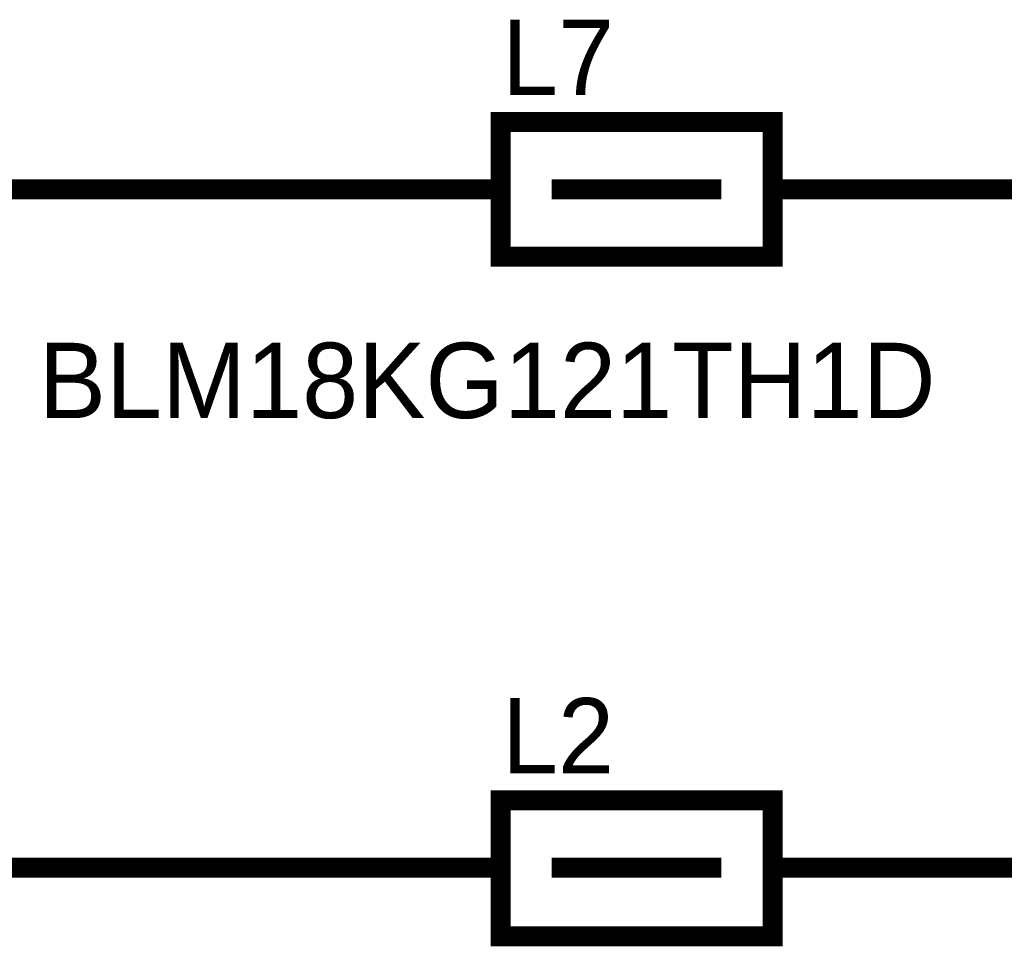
# Model space of a CAD drawing. Header units: inches. Extents: x 0 to 17, y 0 to 11.
# Tile 110 of 114: x 13.437 to 14.016, y 9.154 to 9.7. Entities that reach past the tile are written whole.
import ezdxf

# ---------------------------------------------------------------- set-up
doc = ezdxf.new("R2010")
doc.units = ezdxf.units.IN
doc.header["$MEASUREMENT"] = 0
doc.layers.add('Sheet', color=255, linetype='Continuous')

msp = doc.modelspace()

# ---------------------------------------------------------------- linework, layer by layer
at = {"layer": 'Sheet'}
for points in [[(13.6, 9.19997, 0.0118, 0.0118, 0), (13.20037, 9.19997, 0.0118, 0.0118, 0), (13.20037, 9.59963, 0.0118, 0.0118, 0), (13.20037, 9.64958, 0.0118, 0.0118, 0)], [(13.6, 9.59963, 0.0118, 0.0118, 0), (13.20037, 9.59963, 0.0118, 0.0118, 0)], [(13.71973, 9.59963, 0.0118, 0.0118, 0), (13.6, 9.59963, 0.0118, 0.0118, 0)], [(13.74986, 9.59963, 0.0118, 0.0118, 0), (13.84977, 9.59963, 0.0118, 0.0118, 0)], [(13.8799, 9.59963, 0.0118, 0.0118, 0), (13.99963, 9.59963, 0.0118, 0.0118, 0)], [(13.99963, 9.19997, 0.0118, 0.0118, 0), (14.40005, 9.19997, 0.0118, 0.0118, 0), (14.40005, 9.59963, 0.0118, 0.0118, 0), (13.99963, 9.59963, 0.0118, 0.0118, 0)], [(13.71973, 9.19997, 0.0118, 0.0118, 0), (13.6, 9.19997, 0.0118, 0.0118, 0)], [(13.74986, 9.19997, 0.0118, 0.0118, 0), (13.84977, 9.19997, 0.0118, 0.0118, 0)], [(13.8799, 9.19997, 0.0118, 0.0118, 0), (13.99963, 9.19997, 0.0118, 0.0118, 0)]]:
    msp.add_lwpolyline(points, format="xyseb", dxfattribs=at)
for points in [[(13.71973, 9.63927, 0.0118, 0.0118, 0), (13.8799, 9.63927, 0.0118, 0.0118, 0), (13.8799, 9.55998, 0.0118, 0.0118, 0), (13.71973, 9.55998, 0.0118, 0.0118, 0), (13.71973, 9.63927, 0.0118, 0.0118, 0)], [(13.71973, 9.23962, 0.0118, 0.0118, 0), (13.8799, 9.23962, 0.0118, 0.0118, 0), (13.8799, 9.15953, 0.0118, 0.0118, 0), (13.71973, 9.15953, 0.0118, 0.0118, 0), (13.71973, 9.23962, 0.0118, 0.0118, 0)]]:
    msp.add_lwpolyline(points, format="xyseb", close=True, dxfattribs=at)

# ---------------------------------------------------------------- texts
for s, p in [('L7', (13.72052, 9.65513)), ('BLM18KG121TH1D', (13.44776, 9.46482)), ('L2', (13.72052, 9.25548))]:
    msp.add_text(s, height=0.044406, dxfattribs=at).set_placement(p)

doc.saveas('drawing.dxf')
